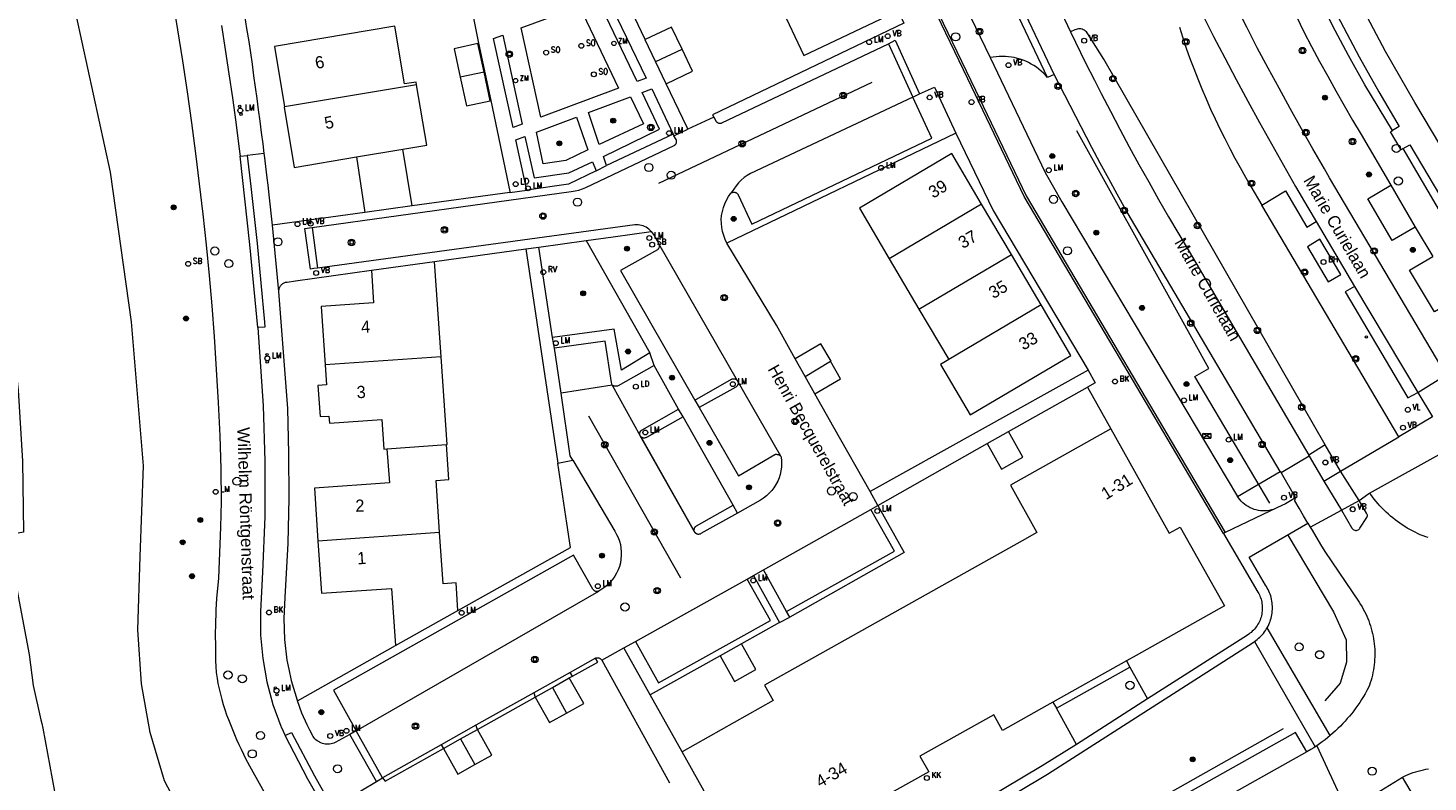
# Model space of a CAD drawing. Header units: metres. Extents: x 138165 to 154469, y 480134 to 494189.
# Tile 247 of 256: x 147831 to 147974, y 485498 to 485575. Entities that reach past the tile are written whole.
import ezdxf

# ---------------------------------------------------------------- set-up
doc = ezdxf.new("R2010")
doc.units = ezdxf.units.M
doc.header["$LTSCALE"] = 0.001
doc.header["$MEASUREMENT"] = 0
for name, color, linetype, lineweight in [('Level 5', 7, 'Continuous', 0), ('TOP-L-terrein schutting raster hek leuning', 7, 'Continuous', 0), ('TOP-L-topo objecten punt', 7, 'Continuous', 0), ('TOP-L-topo objecten vlak', 7, 'Continuous', 0), ('TOP-L-verharding molgoot', 7, 'Continuous', 0), ('TOP-T-topo huisnummering naamgeving', 7, 'Continuous', 0)]:
    doc.layers.add(name, color=color, linetype=linetype, lineweight=lineweight)
doc.styles.add('Style-Arial', font='arial.ttf')
doc.styles.add('Style-INTL_ISO', font='INTL_ISO.shx')
doc.styles.add('Style-STANDARD', font='STANDARD.shx')

# ---------------------------------------------------------------- blocks, each defined once
blk = doc.blocks.new('24')
at = {"layer": 'TOP-L-topo objecten punt', "color": 7, "linetype": 'Continuous', "lineweight": 0}
for radius in [0.025, 0.0182, 0.0115, 0.005]:
    blk.add_circle((0, 0), radius, dxfattribs=at)
blk = doc.blocks.new('32')
at = {"layer": 'TOP-L-topo objecten punt', "color": 7, "linetype": 'Continuous', "lineweight": 0}
for p, q in [((0, 0), (-0.0415, 0.025)), ((-0.0415, -0.025), (-0.0415, 0.025)), ((-0.0415, 0.025), (0.0415, 0.025)), ((0, 0), (-0.0415, -0.025)), ((0.0415, 0.025), (0, 0)), ((0.0415, -0.025), (0, 0)), ((0.0415, 0.025), (0.0415, -0.025)), ((-0.0415, -0.025), (0.0415, -0.025))]:
    blk.add_line(p, q, dxfattribs=at)
blk = doc.blocks.new('117')
at = {"layer": 'TOP-L-topo objecten punt', "color": 7, "linetype": 'Continuous', "lineweight": 0}
blk.add_circle((0, 0), 0.025, dxfattribs=at)
at = {"layer": 'TOP-L-topo objecten punt', "color": 7, "linetype": 'Continuous', "lineweight": 0, "style": 'Style-STANDARD'}
blk.add_text('BH', height=0.06, dxfattribs=at).set_placement((0.0483, 0))
blk = doc.blocks.new('129')
at = {"layer": 'TOP-L-topo objecten punt', "color": 7, "linetype": 'Continuous', "lineweight": 0}
blk.add_circle((0, 0), 0.025, dxfattribs=at)
at = {"layer": 'TOP-L-topo objecten punt', "color": 7, "linetype": 'Continuous', "lineweight": 0, "style": 'Style-STANDARD'}
blk.add_text('SO', height=0.06, dxfattribs=at).set_placement((0.0483, 0))
blk = doc.blocks.new('304')
at = {"layer": 'TOP-L-topo objecten punt', "color": 7, "linetype": 'Continuous', "lineweight": 0}
blk.add_circle((0, 0), 0.0225, dxfattribs=at)
at = {"layer": 'TOP-L-topo objecten punt', "color": 7, "linetype": 'Continuous', "lineweight": 0, "style": 'Style-STANDARD'}
blk.add_text('ZM', height=0.054, dxfattribs=at).set_placement((0.043, 0))
blk = doc.blocks.new('39')
at = {"layer": 'TOP-L-topo objecten punt', "color": 7, "linetype": 'Continuous', "lineweight": 0}
for p, q in [((0.0175, 0.0175), (-0.0175, 0.0175)), ((-0.0175, 0.0175), (-0.0175, -0.0175)), ((0.0175, 0.0175), (0.0175, -0.0175)), ((0.0175, -0.0175), (-0.0175, -0.0175))]:
    blk.add_line(p, q, dxfattribs=at)
blk.add_circle((0, 0), 0.0332, dxfattribs=at)
blk = doc.blocks.new('*U13')
at = {"layer": 'Level 5', "color": 7, "linetype": 'Continuous', "lineweight": 0}
blk.add_circle((0, 0), 0.0415, dxfattribs=at)
blk = doc.blocks.new('150')
at = {"layer": 'Level 5', "color": 7, "linetype": 'Continuous', "lineweight": 0}
blk.add_blockref('*U13', (0, 0), dxfattribs=at)
blk = doc.blocks.new('121')
at = {"layer": 'TOP-L-topo objecten punt', "color": 7, "linetype": 'Continuous', "lineweight": 0}
blk.add_circle((0, 0), 0.025, dxfattribs=at)
at = {"layer": 'TOP-L-topo objecten punt', "color": 7, "linetype": 'Continuous', "lineweight": 0, "style": 'Style-STANDARD'}
blk.add_text('LD', height=0.06, dxfattribs=at).set_placement((0.0483, 0))
blk = doc.blocks.new('72')
at = {"layer": 'TOP-L-topo objecten punt', "color": 7, "linetype": 'Continuous', "lineweight": 0}
blk.add_circle((0, 0), 0.025, dxfattribs=at)
at = {"layer": 'TOP-L-topo objecten punt', "color": 7, "linetype": 'Continuous', "lineweight": 0, "style": 'Style-STANDARD'}
blk.add_text('BK', height=0.06, dxfattribs=at).set_placement((0.0483, 0))
blk = doc.blocks.new('15')
at = {"layer": 'TOP-L-topo objecten punt', "color": 7, "linetype": 'Continuous', "lineweight": 0}
blk.add_circle((0, 0), 0.025, dxfattribs=at)
at = {"layer": 'TOP-L-topo objecten punt', "color": 7, "linetype": 'Continuous', "lineweight": 0, "style": 'Style-STANDARD'}
blk.add_text('VL', height=0.06, dxfattribs=at).set_placement((0.0483, 0))
blk = doc.blocks.new('16')
at = {"layer": 'TOP-L-topo objecten punt', "color": 7, "linetype": 'Continuous', "lineweight": 0}
blk.add_circle((0, 0), 0.025, dxfattribs=at)
at = {"layer": 'TOP-L-topo objecten punt', "color": 7, "linetype": 'Continuous', "lineweight": 0, "style": 'Style-STANDARD'}
blk.add_text('LM', height=0.06, dxfattribs=at).set_placement((0.0483, 0))
blk = doc.blocks.new('10')
at = {"layer": 'TOP-L-topo objecten punt', "linetype": 'Continuous', "lineweight": 0}
blk.add_circle((0, 0), 0.0125, dxfattribs=at)
blk = doc.blocks.new('126')
at = {"layer": 'TOP-L-topo objecten punt', "color": 7, "linetype": 'Continuous', "lineweight": 0}
blk.add_circle((0, 0), 0.025, dxfattribs=at)
at = {"layer": 'TOP-L-topo objecten punt', "color": 7, "linetype": 'Continuous', "lineweight": 0, "style": 'Style-STANDARD'}
blk.add_text('RV', height=0.06, dxfattribs=at).set_placement((0.0483, 0))
blk = doc.blocks.new('119')
at = {"layer": 'TOP-L-topo objecten punt', "color": 7, "linetype": 'Continuous', "lineweight": 0}
blk.add_circle((0, 0), 0.025, dxfattribs=at)
at = {"layer": 'TOP-L-topo objecten punt', "color": 7, "linetype": 'Continuous', "lineweight": 0, "style": 'Style-STANDARD'}
blk.add_text('KK', height=0.06, dxfattribs=at).set_placement((0.0483, 0))
blk = doc.blocks.new('14')
at = {"layer": 'TOP-L-topo objecten punt', "color": 7, "linetype": 'Continuous', "lineweight": 0}
blk.add_circle((0, 0), 0.025, dxfattribs=at)
at = {"layer": 'TOP-L-topo objecten punt', "color": 7, "linetype": 'Continuous', "lineweight": 0, "style": 'Style-STANDARD'}
blk.add_text('VB', height=0.06, dxfattribs=at).set_placement((0.0483, 0))
blk = doc.blocks.new('175')
at = {"layer": 'TOP-L-topo objecten punt', "color": 7, "linetype": 'Continuous', "lineweight": 0}
blk.add_circle((0, 0), 0.025, dxfattribs=at)
at = {"layer": 'TOP-L-topo objecten punt', "color": 7, "linetype": 'Continuous', "lineweight": 0, "style": 'Style-STANDARD'}
blk.add_text('SB', height=0.06, dxfattribs=at).set_placement((0.0483, 0))

msp = doc.modelspace()

# ---------------------------------------------------------------- linework, layer by layer
at = {"layer": 'TOP-L-terrein schutting raster hek leuning', "flags": 128}
for points in [[(147958.02, 485526.15), (147950.32, 485539.13), (147951.77, 485539.95), (147948.62, 485545.61), (147938.22, 485564.3)], [(147959.85, 485522.87), (147964.53, 485515.04), (147965.85, 485512.18), (147965.88, 485509.89), (147965.21, 485507.73), (147963.66, 485505.93)], [(147959.37, 485503.05), (147927.92, 485485.3)]]:
    msp.add_lwpolyline(points, dxfattribs=at)
at = {"layer": 'TOP-L-topo objecten vlak', "flags": 128}
for points in [[(147953.26, 485523.06), (147942.16, 485541.82), (147932.84, 485557.56), (147927.06, 485569.62), (147923.48, 485577.06), (147917.12, 485590.41), (147915.81, 485593.17), (147910.34, 485604.65), (147902.32, 485621.43), (147894.04, 485638.72), (147884.82, 485658.06), (147873.89, 485680.74), (147864.42, 485700.53), (147863.11, 485703.32), (147850.59, 485729.56)], [(147850.79, 485729.62), (147878.03, 485672.61), (147923.11, 485578.32), (147927.86, 485568.46), (147933.04, 485557.64), (147953.42, 485523.17)], [(147864.64, 485724.72), (147865.95, 485722.62), (147866.54, 485721.79), (147866.95, 485721.24), (147867.35, 485720.67), (147867.74, 485720.1), (147868.11, 485719.51), (147868.47, 485718.92), (147868.82, 485718.32), (147869.15, 485717.71), (147869.47, 485717.1), (147869.66, 485716.7), (147932.57, 485585.05), (147937.6, 485574.42)], [(147874.49, 485671.6), (147906.84, 485603.94), (147907.5, 485602.56), (147912.4, 485592.27), (147914.85, 485587.12), (147917.3, 485581.97), (147920.51, 485575.31), (147900.91, 485565.93), (147901.04, 485565.71)], [(148038.11, 485567.34), (148038.64, 485566.25), (147992.01, 485543.84), (147990.63, 485543.2), (147989.23, 485542.63), (147987.79, 485542.15), (147972.86, 485567.2), (147969.88, 485572.42), (147967.07, 485577.74), (147964.43, 485583.14), (148018.07, 485608.75), (148021.33, 485602.01)], [(147858.82, 485464.11), (147859.17, 485464.78), (147859.77, 485466.22), (147859.97, 485468.3), (147859.69, 485469.95), (147858.39, 485473.02), (147857.61, 485474.25), (147854.66, 485479.85), (147848.49, 485490.4), (147846.44, 485494.48), (147844.74, 485497.72), (147843.27, 485502.66), (147842.39, 485507.67), (147842.02, 485513.19), (147842.24, 485520.71), (147842.61, 485529.99), (147841.35, 485544.72), (147839.22, 485560.05), (147833.4, 485586.72)], [(147875.25, 485581.68), (147876.93, 485573.27), (147878.2, 485567.4), (147880.12, 485558.09), (147880.14, 485557.98)], [(147906.1, 485576.63), (147906.22, 485576.37), (147907.83, 485577.14), (147910.27, 485572.01), (147919.4, 485576.36), (147916.83, 485581.75)], [(147935.24, 485569.76), (147929.42, 485582)], [(147935.9, 485570.08), (147930.09, 485582.32)], [(147957.96, 485581.73), (147960.37, 485576.71), (147960.73, 485575.99), (147961.51, 485574.45), (147962.3, 485572.92), (147963.11, 485571.41), (147963.94, 485569.89), (147964.78, 485568.39), (147965.63, 485566.89), (147966.49, 485565.4), (147967.38, 485563.92), (147970.41, 485558.72)], [(147949.29, 485579.88), (147949.73, 485578.97), (147950.88, 485576.63), (147951.1, 485576.2), (147952.25, 485573.97), (147953.41, 485571.76), (147954.58, 485569.54), (147955.77, 485567.34), (147956.97, 485565.14), (147958.18, 485562.96), (147959.42, 485560.77), (147960.66, 485558.6), (147961.92, 485556.44), (147962.77, 485555.01)], [(147894, 485573.64), (147891.46, 485578.96)], [(147962.94, 485578.21), (147963.69, 485578.57), (147965.24, 485575.5), (147967.18, 485571.87), (147969.18, 485568.29), (147971.26, 485564.75), (147970.58, 485564.34)], [(147845.57, 485577.82), (147846.09, 485574.65), (147846.59, 485571.47), (147847.07, 485568.29), (147847.51, 485565.11), (147847.92, 485561.99), (147848.31, 485558.87), (147848.67, 485555.75), (147849, 485552.62), (147849.31, 485549.49), (147849.58, 485546.36), (147849.82, 485543.22), (147850.05, 485539.84), (147850.26, 485536.46), (147850.42, 485533.07), (147850.52, 485529.69), (147850.54, 485526.3), (147850.49, 485523.69), (147850.27, 485518.48), (147850.08, 485516.39), (147850.05, 485515.82), (147850.02, 485515.25), (147849.99, 485514.68), (147849.97, 485514.11), (147849.96, 485513.54), (147849.95, 485512.97), (147849.95, 485512.4), (147849.96, 485511.83), (147849.96, 485511.22), (147849.97, 485510.62), (147849.98, 485510.02), (147850, 485509.42), (147850.05, 485508.82), (147850.13, 485508.22), (147850.22, 485507.68), (147850.34, 485507.14), (147850.47, 485506.6), (147850.61, 485506.07), (147850.77, 485505.54), (147850.93, 485505.02), (147851.11, 485504.5), (147851.3, 485503.99), (147851.5, 485503.48), (147851.71, 485502.97), (147851.92, 485502.47), (147852.14, 485501.97), (147852.37, 485501.46), (147852.6, 485500.96), (147852.84, 485500.46), (147853.09, 485499.96), (147853.61, 485498.97), (147869.58, 485470.39)], [(147881.31, 485574.83), (147887.26, 485577.02), (147891.28, 485568.66), (147883.3, 485565.7), (147881.31, 485574.83)], [(147890.08, 485578.07), (147894.09, 485569.69), (147893.17, 485569.34), (147889.18, 485577.72), (147890.08, 485578.07)], [(147926.82, 485577.03), (147929.36, 485571.79)], [(147970.58, 485564.34), (147967.75, 485569), (147966.06, 485572.02), (147964.45, 485575.09), (147962.94, 485578.21)], [(147854.97, 485561.98), (147854.84, 485562.97), (147854.69, 485564.12), (147854.54, 485565.28), (147854.39, 485566.44), (147854.23, 485567.61), (147854.07, 485568.78), (147853.91, 485569.94), (147853.75, 485571.11), (147853.58, 485572.28), (147853.41, 485573.44), (147853.2, 485574.79), (147852.98, 485576.13)], [(147976.08, 485539.3), (147964.14, 485559.48), (147963.6, 485560.41), (147962.42, 485562.45), (147961.25, 485564.51), (147960.1, 485566.57), (147958.97, 485568.65), (147957.84, 485570.72), (147956.73, 485572.81), (147955.64, 485574.9), (147954.74, 485576.69)], [(147850.58, 485575.1), (147850.97, 485572.63), (147851.34, 485570.15), (147851.7, 485567.66), (147852.04, 485565.18), (147852.37, 485562.7), (147852.49, 485561.69)], [(147870.57, 485569.02), (147870.53, 485569.28), (147869.34, 485569.1), (147868.35, 485575.01), (147856.01, 485572.92), (147857.05, 485566.74)], [(147879.42, 485574.1), (147881.39, 485564.97), (147880.47, 485564.63), (147878.46, 485573.74), (147879.42, 485574.1)], [(147897.78, 485572.67), (147896.7, 485574.92), (147894, 485573.64)], [(147963.7, 485532.13), (147940.99, 485571.65), (147939.37, 485574.22), (147939.37, 485574.22), (147939.3, 485574.33), (147939.22, 485574.43), (147939.12, 485574.52), (147939.02, 485574.59), (147938.9, 485574.65), (147938.79, 485574.7), (147938.66, 485574.73), (147938.54, 485574.74), (147938.41, 485574.74), (147938.28, 485574.72), (147938.16, 485574.69), (147938.04, 485574.65), (147937.6, 485574.42)], [(147937.6, 485574.42), (147939.12, 485571.27), (147940.05, 485569.49), (147940.74, 485568.13), (147941.68, 485566.3), (147942.64, 485564.48), (147943.61, 485562.66), (147944.6, 485560.85), (147945.6, 485559.06), (147946.62, 485557.26), (147947.64, 485555.48), (147948.69, 485553.7), (147949.74, 485551.94), (147962, 485531.09)], [(147948.74, 485574.9), (147949.09, 485573.83), (147949.45, 485572.77), (147949.83, 485571.72), (147950.23, 485570.67), (147950.63, 485569.63), (147951.06, 485568.59), (147951.49, 485567.56), (147951.95, 485566.53), (147952.41, 485565.52), (147952.89, 485564.51), (147953.39, 485563.5), (147953.9, 485562.5), (147954.42, 485561.51), (147954.96, 485560.53), (147955.52, 485559.56), (147956.08, 485558.59), (147957.2, 485556.7)], [(147877.49, 485570.3), (147876.86, 485573.24), (147874.42, 485572.71), (147875.05, 485569.78)], [(147895.07, 485571.38), (147894, 485573.63), (147894, 485573.64)], [(147895.07, 485571.38), (147895.08, 485571.38), (147897.78, 485572.67)], [(147896.16, 485569.12), (147898.86, 485570.41), (147897.78, 485572.67)], [(147901.04, 485565.71), (147901.24, 485565.33), (147901.26, 485565.29), (147901.29, 485565.26), (147901.31, 485565.23), (147901.34, 485565.2), (147901.37, 485565.17), (147901.41, 485565.14), (147901.45, 485565.12), (147901.48, 485565.1), (147901.52, 485565.09), (147901.56, 485565.08), (147901.6, 485565.07), (147901.65, 485565.07), (147901.69, 485565.07), (147901.73, 485565.07), (147901.77, 485565.08), (147901.81, 485565.09), (147901.85, 485565.1), (147918.94, 485573.21)], [(147918.94, 485573.21), (147919.62, 485573.57), (147922.11, 485568.1)], [(147918.94, 485573.21), (147921.44, 485567.76)], [(147896.16, 485569.12), (147896.15, 485569.12), (147895.07, 485571.38)], [(147935.24, 485569.76), (147935.03, 485569.99), (147934.82, 485570.21), (147934.59, 485570.42), (147934.35, 485570.62), (147934.1, 485570.81), (147933.84, 485570.98), (147933.57, 485571.14), (147933.3, 485571.28), (147933.02, 485571.42), (147932.73, 485571.53), (147932.44, 485571.63), (147932.14, 485571.72), (147931.83, 485571.79), (147931.53, 485571.85), (147931.22, 485571.89), (147930.91, 485571.91), (147930.6, 485571.92), (147930.29, 485571.91), (147929.98, 485571.88), (147929.67, 485571.84), (147929.36, 485571.79)], [(147929.36, 485571.79), (147934.99, 485560.03), (147936.7, 485557.01), (147954.71, 485526.86)], [(147877.49, 485570.3), (147875.05, 485569.78)], [(147875.05, 485569.78), (147875.68, 485566.84), (147878.13, 485567.37), (147877.49, 485570.3)], [(147935.9, 485570.08), (147935.24, 485569.76)], [(147959.08, 485529.41), (147943.84, 485555.2), (147943.26, 485556.22), (147942.37, 485557.8), (147941.5, 485559.39), (147940.64, 485560.98), (147939.79, 485562.59), (147935.9, 485570.08)], [(147870.57, 485569.02), (147857.05, 485566.74)], [(147869.16, 485562.42), (147871.62, 485562.84), (147870.57, 485569.02)], [(147890.04, 485560.73), (147889.72, 485561.66), (147895.48, 485564.47), (147893.71, 485568.23), (147894.7, 485568.59), (147896.87, 485563.97)], [(147898.38, 485564.48), (147898.31, 485564.64), (147896.16, 485569.12)], [(147922.11, 485568.1), (147923.64, 485568.77), (147925.84, 485564.06)], [(147892.5, 485567.77), (147893.83, 485565.02), (147889.29, 485562.89), (147888.19, 485566.19), (147892.5, 485567.77)], [(147902.79, 485557.91), (147902.82, 485557.94), (147902.86, 485557.96), (147902.9, 485557.98), (147902.94, 485557.99), (147902.98, 485558), (147903.03, 485558.01), (147903.07, 485558.02), (147903.11, 485558.02), (147903.16, 485558.01), (147903.2, 485558.01), (147903.24, 485557.99), (147903.29, 485557.98), (147903.33, 485557.96), (147903.36, 485557.94), (147903.4, 485557.91), (147903.43, 485557.89), (147903.47, 485557.86), (147903.49, 485557.82), (147903.52, 485557.79), (147903.54, 485557.75), (147904.92, 485554.74), (147923.38, 485563.54), (147921.44, 485567.76)], [(147921.44, 485567.76), (147904.81, 485559.93), (147904.46, 485559.73), (147904.14, 485559.5), (147903.84, 485559.24), (147903.57, 485558.96), (147903.32, 485558.65), (147903.09, 485558.32), (147902.79, 485557.91)], [(147921.44, 485567.76), (147922.11, 485568.1)], [(147857.05, 485566.74), (147857.01, 485566.73), (147858.05, 485560.55), (147864.41, 485561.62)], [(147888.14, 485562.34), (147885.88, 485561.26), (147883.55, 485560.92), (147882.86, 485564.16), (147886.96, 485565.71), (147888.14, 485562.34)], [(147901.04, 485565.71), (147898.38, 485564.48)], [(147896.95, 485563.79), (147898.38, 485564.48)], [(147925.84, 485564.06), (147902.38, 485552.8)], [(147925.84, 485564.06), (147929.67, 485556.13), (147939.39, 485539.79)], [(147971.67, 485562.47), (147971.48, 485562.35), (147970.37, 485564.18), (147970.58, 485564.34)], [(147859.87, 485554.4), (147886.43, 485558.08), (147886.82, 485558.14), (147887.2, 485558.23), (147887.57, 485558.35), (147887.93, 485558.5), (147896.98, 485562.81), (147897.01, 485562.82), (147897.04, 485562.84), (147897.07, 485562.87), (147897.1, 485562.89), (147897.12, 485562.92), (147897.14, 485562.95), (147897.17, 485562.98), (147897.18, 485563.01), (147897.2, 485563.05), (147897.21, 485563.08), (147897.22, 485563.12), (147897.22, 485563.16), (147897.22, 485563.2), (147897.22, 485563.23), (147897.22, 485563.27), (147897.21, 485563.31), (147897.2, 485563.34), (147897.18, 485563.38), (147897.17, 485563.41), (147897.17, 485563.41), (147896.95, 485563.79)], [(147881.87, 485558.22), (147881.84, 485558.34), (147880.74, 485563.39), (147881.67, 485563.73), (147882.62, 485559.47), (147886.17, 485559.98), (147888.6, 485561.13), (147888.97, 485560.2), (147888.98, 485560.2)], [(147896.87, 485563.97), (147890.04, 485560.73)], [(147896.87, 485563.97), (147896.95, 485563.79)], [(147971.67, 485562.47), (147972.37, 485562.86), (147980.95, 485548.43), (147980.18, 485547.99)], [(147852.49, 485561.69), (147853.22, 485561.76)], [(147854.31, 485544.14), (147853.48, 485552.67), (147852.49, 485561.69)], [(147854.97, 485561.98), (147853.22, 485561.76)], [(147853.22, 485561.76), (147853.58, 485558.58), (147854.23, 485552.74), (147854.98, 485544.69), (147855.03, 485544.2), (147854.31, 485544.14)], [(147855.82, 485554.64), (147855.47, 485557.73), (147855.36, 485558.74), (147855.28, 485559.49), (147854.99, 485561.81), (147854.97, 485561.98)], [(147864.41, 485561.62), (147869.16, 485562.42)], [(147864.41, 485561.62), (147865.27, 485555.94)], [(147870.13, 485556.6), (147869.16, 485562.42)], [(147928.48, 485556.8), (147925.42, 485561.96), (147915.95, 485556.37), (147919.01, 485551.2)], [(147980.18, 485547.99), (147971.67, 485562.47)], [(147888.98, 485560.2), (147886.14, 485558.82), (147881.87, 485558.22)], [(147888.98, 485560.2), (147890.04, 485560.73)], [(147972.92, 485554.42), (147970.56, 485553.06), (147968.04, 485557.33), (147970.41, 485558.72)], [(147970.41, 485558.72), (147972.92, 485554.42)], [(147880.14, 485557.98), (147870.13, 485556.6)], [(147880.14, 485557.98), (147881.87, 485558.22)], [(147902.38, 485552.8), (147902.2, 485553.17), (147902.05, 485553.56), (147901.93, 485553.97), (147901.85, 485554.38), (147901.81, 485554.79), (147901.8, 485555.21), (147901.84, 485555.62), (147901.91, 485556.04), (147902.02, 485556.44), (147902.16, 485556.83), (147902.33, 485557.21), (147902.54, 485557.57), (147902.79, 485557.91)], [(147957.2, 485556.7), (147959.63, 485558.16), (147961.81, 485554.44), (147962.77, 485555.01)], [(147865.27, 485555.94), (147855.82, 485554.64)], [(147870.13, 485556.6), (147865.27, 485555.94)], [(147928.48, 485556.8), (147919.01, 485551.2)], [(147931.53, 485551.63), (147928.48, 485556.8)], [(147971.22, 485532.94), (147957.2, 485556.7)], [(147856.46, 485547.83), (147855.82, 485554.64)], [(147860.44, 485550.24), (147860.04, 485550.18), (147859.7, 485550.14), (147859.13, 485554.29), (147859.61, 485554.36), (147859.87, 485554.4)], [(147859.87, 485554.4), (147860.44, 485550.24)], [(147894.61, 485553.99), (147894.49, 485554.12), (147894.37, 485554.23), (147894.23, 485554.33), (147894.09, 485554.42), (147893.94, 485554.5), (147893.78, 485554.56), (147893.62, 485554.61), (147893.45, 485554.65), (147893.28, 485554.67), (147893.11, 485554.67), (147892.95, 485554.67), (147860.44, 485550.24)], [(147887.97, 485553.06), (147890.73, 485553.45), (147894.61, 485553.99)], [(147894.61, 485553.99), (147894.92, 485553.58), (147895.41, 485552.73)], [(147962.77, 485555.01), (147966.7, 485548.34)], [(147972.92, 485554.42), (147974.7, 485551.44)], [(147883.11, 485552.38), (147887.97, 485553.06)], [(147887.97, 485553.06), (147894.49, 485541.56)], [(147895.41, 485552.73), (147895.43, 485552.68), (147895.44, 485552.64), (147895.45, 485552.6), (147895.45, 485552.55), (147895.45, 485552.51), (147895.45, 485552.46), (147895.44, 485552.41), (147895.43, 485552.37), (147895.41, 485552.33), (147895.39, 485552.28), (147895.37, 485552.24), (147895.35, 485552.21), (147895.32, 485552.17), (147895.29, 485552.14), (147895.25, 485552.11), (147891.47, 485549.98), (147899.09, 485536.72)], [(147903.47, 485538.68), (147895.41, 485552.73)], [(147909.38, 485540.95), (147907.46, 485544.38), (147902.38, 485552.8)], [(147963.98, 485548.84), (147965.29, 485549.59), (147963.13, 485553.2), (147961.86, 485552.43), (147963.98, 485548.84)], [(147872.41, 485550.9), (147881.79, 485552.21), (147881.79, 485552.2)], [(147881.79, 485552.2), (147883.11, 485552.38)], [(147881.79, 485552.2), (147885.05, 485530.27)], [(147884.49, 485543.13), (147883.11, 485552.38)], [(147919.01, 485551.2), (147922.06, 485546.04)], [(147922.06, 485546.04), (147931.53, 485551.63)], [(147934.58, 485546.47), (147931.53, 485551.63)], [(147977.25, 485547.14), (147974.89, 485545.76), (147972.34, 485550.03), (147974.7, 485551.44)], [(147856.46, 485547.83), (147856.46, 485547.91), (147856.47, 485547.99), (147856.48, 485548.07), (147856.5, 485548.15), (147856.52, 485548.22), (147856.56, 485548.3), (147856.59, 485548.37), (147856.64, 485548.43), (147856.69, 485548.49), (147856.74, 485548.55), (147856.81, 485548.6), (147856.87, 485548.65), (147856.94, 485548.69), (147857.01, 485548.73), (147857.09, 485548.76), (147857.16, 485548.78), (147857.24, 485548.79), (147857.32, 485548.8), (147858.17, 485548.92), (147865.95, 485550.01)], [(147865.95, 485550.01), (147866.18, 485546.69), (147860.8, 485546.32), (147861.22, 485540.33)], [(147865.95, 485550.01), (147872.41, 485550.9)], [(147873.09, 485541.16), (147872.41, 485550.9)], [(147966.7, 485548.34), (147965.75, 485547.79), (147972.16, 485536.94), (147973.17, 485537.5)], [(147966.7, 485548.34), (147973.17, 485537.5)], [(147858.37, 485505.92), (147858.36, 485505.94), (147857.77, 485507.96), (147857.76, 485507.98), (147857.76, 485507.99), (147857.52, 485509.16), (147857.33, 485510.08), (147857.08, 485512.21), (147857.01, 485514.36), (147857.11, 485516.51), (147857.42, 485522.08), (147857.52, 485526.67), (147857.5, 485531.26), (147857.37, 485535.85), (147856.46, 485547.83)], [(147922.06, 485546.04), (147925.11, 485540.87)], [(147925.11, 485540.87), (147924.25, 485540.36), (147927.3, 485535.2), (147937.63, 485541.3), (147934.58, 485546.47)], [(147934.58, 485546.47), (147925.11, 485540.87)], [(147828.95, 485545), (147829.75, 485537.75), (147830.2, 485530.48), (147830.3, 485523.18), (147828.62, 485522.87), (147829.87, 485516.09), (147830.87, 485510.67), (147831.3, 485507.49), (147832.06, 485503.98), (147832.18, 485503.6), (147832.27, 485503.11), (147833.46, 485496.62), (147834.72, 485489.83), (147835.89, 485490.05), (147836.12, 485489.63), (147836.23, 485489.42), (147836.35, 485489.21), (147842.69, 485477.64), (147845.43, 485472.64), (147847.08, 485469.62), (147848.45, 485467.12), (147851.63, 485461.33)], [(147854.31, 485544.14), (147854.87, 485536.14), (147855.04, 485530.46), (147855.02, 485524.78), (147854.8, 485519.11), (147854.58, 485515.06), (147854.59, 485512.65), (147854.81, 485510.24), (147855.23, 485507.86), (147855.86, 485505.53), (147856.67, 485503.31), (147856.69, 485503.26), (147857.1, 485502.37)], [(147894.49, 485541.56), (147891.56, 485539.79), (147890.81, 485544), (147884.49, 485543.13)], [(147884.7, 485542.05), (147884.49, 485543.13)], [(147890.63, 485538.26), (147890.55, 485538.52), (147889.91, 485542.77), (147884.7, 485542.05)], [(147913.01, 485540.69), (147913.05, 485540.72), (147912, 485542.49), (147909.38, 485540.95)], [(147873.09, 485541.16), (147861.22, 485540.33)], [(147873.63, 485532.16), (147873.72, 485532.17), (147873.09, 485541.16)], [(147885.38, 485537.42), (147884.7, 485542.05)], [(147894.91, 485540.25), (147894.49, 485541.56)], [(147861.22, 485540.33), (147861.36, 485538.29), (147860.47, 485538.22), (147860.69, 485535.03), (147861.59, 485535.09), (147861.64, 485534.35), (147867.02, 485534.72), (147867.23, 485531.71), (147867.54, 485531.73)], [(147894.91, 485540.25), (147891.23, 485538.18), (147891.18, 485538.16), (147891.13, 485538.15), (147891.08, 485538.14), (147891.02, 485538.14), (147890.97, 485538.14), (147890.92, 485538.14), (147890.87, 485538.15), (147890.82, 485538.16), (147890.77, 485538.18), (147890.72, 485538.21), (147890.67, 485538.23), (147890.63, 485538.26)], [(147897.43, 485535.79), (147894.91, 485540.25)], [(147910.39, 485539.15), (147909.38, 485540.95)], [(147910.39, 485539.15), (147913.01, 485540.69)], [(147911.4, 485537.35), (147914.02, 485538.89), (147913.01, 485540.69)], [(147939.39, 485539.79), (147917.06, 485527.36)], [(147939.39, 485539.79), (147940.12, 485538.49), (147939.33, 485538.05)], [(147890.63, 485538.26), (147885.38, 485537.42)], [(147890.63, 485538.26), (147893.49, 485533.07)], [(147899.09, 485536.72), (147902.85, 485538.85), (147902.88, 485538.87), (147902.92, 485538.89), (147902.96, 485538.9), (147903, 485538.91), (147903.04, 485538.91), (147903.08, 485538.91), (147903.12, 485538.91), (147903.16, 485538.91), (147903.2, 485538.9), (147903.23, 485538.89), (147903.27, 485538.87), (147903.31, 485538.85), (147903.34, 485538.83), (147903.37, 485538.81), (147903.4, 485538.78), (147903.43, 485538.75), (147903.45, 485538.72), (147903.47, 485538.68)], [(147903.47, 485538.68), (147903.49, 485538.65), (147903.51, 485538.61), (147903.52, 485538.57), (147903.52, 485538.53), (147903.53, 485538.49), (147903.53, 485538.45), (147903.53, 485538.41), (147903.52, 485538.37), (147903.51, 485538.33), (147903.5, 485538.29), (147903.48, 485538.26), (147903.46, 485538.22), (147903.44, 485538.19), (147903.42, 485538.16), (147903.39, 485538.13), (147903.36, 485538.1), (147903.33, 485538.08), (147903.29, 485538.06), (147899.55, 485535.95)], [(147907.9, 485530.98), (147903.47, 485538.68)], [(147911.4, 485537.35), (147910.39, 485539.15)], [(147973.17, 485537.5), (147976.08, 485539.3)], [(147886.6, 485530.57), (147886.33, 485531.02), (147885.38, 485537.42)], [(147899.09, 485536.72), (147899.55, 485535.95)], [(147917.06, 485527.36), (147913.33, 485533.91), (147911.4, 485537.35)], [(147931.22, 485533.49), (147939.33, 485538.05)], [(147939.33, 485538.05), (147941.72, 485533.76)], [(147973.17, 485537.5), (147974.69, 485535), (147971.22, 485532.94)], [(147893.49, 485533.07), (147893.48, 485533.11), (147893.46, 485533.15), (147893.45, 485533.18), (147893.45, 485533.22), (147893.45, 485533.26), (147893.45, 485533.3), (147893.45, 485533.34), (147893.46, 485533.38), (147893.47, 485533.41), (147893.48, 485533.45), (147893.5, 485533.49), (147893.52, 485533.52), (147893.55, 485533.55), (147893.57, 485533.58), (147893.6, 485533.61), (147893.63, 485533.63), (147893.66, 485533.65), (147893.7, 485533.67), (147897.43, 485535.79)], [(147897.89, 485535.01), (147897.43, 485535.79)], [(147899.55, 485535.95), (147903.55, 485528.97), (147907.29, 485531.16), (147907.35, 485531.17), (147907.41, 485531.17), (147907.47, 485531.17), (147907.53, 485531.16), (147907.59, 485531.15), (147907.65, 485531.14), (147907.71, 485531.11), (147907.76, 485531.09), (147907.81, 485531.06), (147907.86, 485531.02), (147907.9, 485530.98)], [(147897.89, 485535.01), (147894.13, 485532.9), (147894.1, 485532.88), (147894.06, 485532.86), (147894.02, 485532.85), (147893.99, 485532.84), (147893.95, 485532.83), (147893.91, 485532.83), (147893.87, 485532.83), (147893.83, 485532.83), (147893.79, 485532.84), (147893.76, 485532.85), (147893.72, 485532.86), (147893.68, 485532.88), (147893.65, 485532.9), (147893.62, 485532.92), (147893.59, 485532.95), (147893.56, 485532.97), (147893.54, 485533.01), (147893.51, 485533.04)], [(147903.02, 485525.95), (147897.89, 485535.01)], [(147893.49, 485533.07), (147893.51, 485533.04)], [(147899.06, 485523.24), (147893.49, 485533.07)], [(147893.51, 485533.04), (147899.06, 485523.24)], [(147941.72, 485533.76), (147931.43, 485528), (147934.15, 485523.16), (147932.64, 485522.31), (147906.24, 485507.52), (147907.12, 485505.95), (147897.79, 485500.71)], [(147929.04, 485532.27), (147930.51, 485529.65), (147932.69, 485530.87), (147931.22, 485533.49)], [(147929.04, 485532.27), (147931.22, 485533.49)], [(147941.72, 485533.76), (147946.75, 485524.79), (147947.71, 485523.08), (147948.84, 485523.71), (147953.36, 485515.64), (147944.31, 485510.56), (147943.33, 485510.01)], [(147965.27, 485529.43), (147971.22, 485532.94)], [(147968.24, 485527.2), (147976.3, 485531.65), (147977.99, 485532.35), (147979.75, 485532.88), (147981.54, 485533.25), (147983.36, 485533.45), (147990.03, 485533.61), (147992.57, 485529.66)], [(147867.54, 485531.73), (147867.79, 485528.24), (147860.1, 485527.71), (147860.47, 485522.32)], [(147867.54, 485531.73), (147873.63, 485532.16)], [(147872.94, 485523.19), (147872.57, 485528.48), (147873.88, 485528.57), (147873.63, 485532.16)], [(147917.85, 485525.94), (147929.04, 485532.27)], [(147962.06, 485530.98), (147959.17, 485529.26)], [(147963.7, 485532.13), (147962, 485531.09)], [(147962, 485531.09), (147962.06, 485530.98)], [(147962.06, 485530.98), (147963.56, 485528.42)], [(147965.27, 485529.43), (147963.7, 485532.13)], [(147874.82, 485515.17), (147886.34, 485521.63), (147885.96, 485524.1), (147885.05, 485530.27)], [(147885.05, 485530.27), (147886.6, 485530.57)], [(147886.6, 485530.57), (147890.89, 485523.3), (147891.07, 485522.97), (147891.23, 485522.63), (147891.36, 485522.28), (147891.46, 485521.92), (147891.52, 485521.55), (147891.55, 485521.17), (147891.55, 485520.8), (147891.52, 485520.42), (147891.46, 485520.05), (147891.36, 485519.69), (147891.23, 485519.34), (147891.07, 485519), (147890.89, 485518.67), (147890.67, 485518.36), (147890.43, 485518.08), (147890.16, 485517.81), (147889.87, 485517.57), (147889.57, 485517.35), (147889.24, 485517.16)], [(147907.9, 485530.98), (147907.96, 485530.6), (147907.98, 485530.23), (147907.96, 485529.85), (147907.92, 485529.47), (147907.83, 485529.11), (147907.72, 485528.75), (147907.58, 485528.4), (147907.4, 485528.06), (147907.2, 485527.74), (147906.97, 485527.45), (147906.72, 485527.17), (147906.44, 485526.91), (147906.14, 485526.68), (147905.82, 485526.48), (147903.45, 485525.15)], [(147954.71, 485526.86), (147959.08, 485529.41)], [(147959.08, 485529.41), (147959.17, 485529.26)], [(147959.17, 485529.26), (147960.66, 485526.72)], [(147963.56, 485528.42), (147965.27, 485529.43)], [(147963.56, 485528.42), (147965.35, 485525.45)], [(147967.18, 485526.43), (147965.27, 485529.43)], [(147917.85, 485525.94), (147917.06, 485527.36)], [(147958.8, 485525.71), (147958.6, 485525.61), (147958.39, 485525.53), (147958.17, 485525.47), (147957.95, 485525.42), (147957.73, 485525.39), (147957.51, 485525.37), (147957.28, 485525.37), (147957.06, 485525.39), (147956.84, 485525.42), (147956.62, 485525.47), (147956.4, 485525.53), (147956.19, 485525.61), (147955.99, 485525.7), (147955.79, 485525.81), (147955.6, 485525.93), (147955.42, 485526.06), (147955.25, 485526.21), (147955.09, 485526.37), (147954.94, 485526.53), (147954.81, 485526.71), (147954.71, 485526.86)], [(147960.66, 485526.72), (147959.62, 485526.11), (147958.8, 485525.71)], [(147961.91, 485524.12), (147961.46, 485524.88), (147961.01, 485525.64), (147960.56, 485526.4), (147960.66, 485526.72)], [(147967.18, 485526.43), (147968.15, 485527.15), (147968.24, 485527.2)], [(147974.23, 485522.64), (147973.99, 485522.7), (147973.71, 485522.81), (147973.43, 485522.93), (147973.16, 485523.05), (147972.89, 485523.18), (147972.62, 485523.32), (147972.36, 485523.47), (147972.1, 485523.61), (147971.84, 485523.77), (147971.59, 485523.93), (147971.34, 485524.1), (147971.09, 485524.28), (147970.85, 485524.46), (147970.61, 485524.65), (147970.38, 485524.84), (147970.16, 485525.04), (147969.93, 485525.24), (147969.72, 485525.45), (147969.51, 485525.66), (147969.3, 485525.88), (147969.1, 485526.1), (147968.9, 485526.33), (147968.71, 485526.57), (147968.52, 485526.8), (147968.35, 485527.05), (147968.24, 485527.2)], [(147899.06, 485523.24), (147899.05, 485523.28), (147899.03, 485523.31), (147899.02, 485523.35), (147899.02, 485523.39), (147899.02, 485523.43), (147899.02, 485523.47), (147899.03, 485523.51), (147899.04, 485523.55), (147899.05, 485523.59), (147899.06, 485523.63), (147899.08, 485523.66), (147899.11, 485523.7), (147899.13, 485523.73), (147899.16, 485523.76), (147899.19, 485523.78), (147899.22, 485523.81), (147899.26, 485523.83), (147903.02, 485525.95)], [(147903.45, 485525.15), (147903.02, 485525.95)], [(147906.12, 485519.33), (147917.14, 485525.51)], [(147908.48, 485515.07), (147919.56, 485521.24), (147917.14, 485525.51)], [(147917.85, 485525.94), (147920.55, 485521.12), (147908.81, 485514.49)], [(147917.14, 485525.51), (147917.85, 485525.94)], [(147958.8, 485525.71), (147953.42, 485523.17)], [(147962.15, 485523.71), (147965.35, 485525.45)], [(147965.35, 485525.45), (147966.39, 485523.66), (147966.41, 485523.62), (147966.42, 485523.6), (147966.48, 485523.53), (147966.55, 485523.47), (147966.62, 485523.42), (147966.71, 485523.4), (147966.8, 485523.38), (147966.89, 485523.38), (147966.97, 485523.4), (147967.05, 485523.43), (147967.13, 485523.48), (147967.2, 485523.54), (147967.25, 485523.61), (147967.95, 485524.71), (147967.96, 485524.71), (147967.99, 485524.78), (147968.01, 485524.85), (147968.01, 485524.93), (147967.99, 485525), (147967.96, 485525.07), (147967.92, 485525.15), (147967.18, 485526.43)], [(147965.35, 485525.45), (147967.18, 485526.43)], [(147903.45, 485525.15), (147899.71, 485523.04), (147899.67, 485523.02), (147899.64, 485523), (147899.6, 485522.99), (147899.56, 485522.98), (147899.52, 485522.98), (147899.48, 485522.97), (147899.44, 485522.97), (147899.4, 485522.98), (147899.36, 485522.99), (147899.32, 485523), (147899.28, 485523.02), (147899.25, 485523.03), (147899.21, 485523.06), (147899.18, 485523.08), (147899.15, 485523.11), (147899.12, 485523.14), (147899.1, 485523.17), (147899.08, 485523.2), (147899.06, 485523.24)], [(147957.74, 485513.41), (147957.83, 485513.57), (147957.9, 485513.73), (147957.98, 485513.89), (147958.04, 485514.05), (147958.09, 485514.22), (147958.14, 485514.39), (147958.18, 485514.56), (147958.22, 485514.74), (147958.24, 485514.91), (147958.26, 485515.09), (147958.27, 485515.26), (147958.28, 485515.44), (147958.27, 485515.62), (147958.26, 485515.79), (147958.24, 485515.97), (147958.22, 485516.14), (147958.19, 485516.32), (147958.14, 485516.49), (147958.1, 485516.66), (147958.04, 485516.83), (147957.98, 485516.99), (147957.91, 485517.16), (147957.83, 485517.32), (147957.75, 485517.47), (147957.66, 485517.62), (147957.57, 485517.77), (147955.88, 485520.62), (147961.91, 485524.12)], [(147961.91, 485524.12), (147962.15, 485523.71)], [(147860.47, 485522.32), (147872.94, 485523.19)], [(147874.82, 485515.17), (147874.62, 485517.99), (147873.31, 485517.9), (147872.94, 485523.19)], [(147953.26, 485523.06), (147956.8, 485517.06), (147956.87, 485516.92), (147956.94, 485516.78), (147957, 485516.64), (147957.06, 485516.49), (147957.11, 485516.34), (147957.15, 485516.19), (147957.18, 485516.04), (147957.21, 485515.88), (147957.23, 485515.73), (147957.24, 485515.57), (147957.24, 485515.41), (147957.24, 485515.26), (147957.23, 485515.1), (147957.21, 485514.95), (147957.18, 485514.79), (147957.15, 485514.64), (147957.11, 485514.49), (147957.06, 485514.34), (147957.01, 485514.19), (147956.94, 485514.05), (147956.88, 485513.91), (147956.8, 485513.77), (147956.72, 485513.64), (147956.63, 485513.51), (147956.53, 485513.38), (147956.43, 485513.26), (147956.33, 485513.15), (147956.21, 485513.04), (147956.1, 485512.93), (147955.98, 485512.84), (147955.85, 485512.74), (147955.72, 485512.66), (147945.49, 485506.12)], [(147953.42, 485523.17), (147953.26, 485523.06)], [(147962.15, 485523.71), (147962.34, 485523.39), (147963.21, 485521.93), (147963.65, 485521.21), (147967.18, 485516.01), (147967.32, 485515.78), (147967.46, 485515.55), (147967.59, 485515.32), (147967.72, 485515.08), (147967.84, 485514.84), (147967.95, 485514.59), (147968.05, 485514.35), (147968.15, 485514.1), (147968.24, 485513.84), (147968.33, 485513.59), (147968.4, 485513.33), (147968.47, 485513.07), (147968.54, 485512.81), (147968.59, 485512.55), (147968.64, 485512.28), (147968.68, 485512.02), (147968.71, 485511.75), (147968.74, 485511.48), (147968.76, 485511.22), (147968.77, 485510.95), (147968.77, 485510.68), (147968.76, 485510.41), (147968.75, 485510.14), (147968.73, 485509.87), (147968.7, 485509.61), (147968.67, 485509.34), (147968.63, 485509.08), (147968.58, 485508.81), (147968.52, 485508.55), (147968.46, 485508.29), (147968.39, 485508.03), (147968.31, 485507.77), (147968.22, 485507.52), (147968.13, 485507.27), (147967.96, 485506.96), (147967.79, 485506.65), (147967.61, 485506.35), (147967.42, 485506.06), (147967.23, 485505.76), (147967.03, 485505.47), (147966.83, 485505.19), (147966.62, 485504.91), (147966.4, 485504.63), (147966.18, 485504.36), (147965.95, 485504.1), (147965.72, 485503.84), (147965.48, 485503.58), (147965.24, 485503.33), (147964.99, 485503.08), (147964.73, 485502.84), (147964.48, 485502.61), (147964.28, 485502.44), (147964.21, 485502.38)], [(147860.47, 485522.32), (147860.85, 485516.93), (147868, 485517.43), (147868.41, 485511.58)], [(147889.24, 485517.16), (147889.2, 485517.15), (147889.17, 485517.14), (147889.13, 485517.13), (147889.09, 485517.12), (147889.05, 485517.12), (147889.01, 485517.12), (147888.97, 485517.12), (147888.93, 485517.13), (147888.89, 485517.14), (147888.86, 485517.16), (147888.82, 485517.18), (147888.79, 485517.2), (147888.76, 485517.22), (147888.73, 485517.25), (147888.7, 485517.28), (147888.67, 485517.31), (147888.65, 485517.34), (147888.63, 485517.37), (147886.67, 485520.84), (147862.06, 485507.01), (147864.4, 485502.84)], [(147893.01, 485512), (147895.38, 485507.76), (147906.83, 485514.13), (147904.44, 485518.38)], [(147893.01, 485512), (147904.44, 485518.38)], [(147904.44, 485518.38), (147905.1, 485518.76)], [(147905.1, 485518.76), (147906.12, 485519.33)], [(147905.1, 485518.76), (147907.77, 485513.93)], [(147908.48, 485515.07), (147906.12, 485519.33)], [(147864.4, 485502.84), (147889.24, 485517.16)], [(147868.41, 485511.58), (147874.82, 485515.17)], [(147907.77, 485513.93), (147903.88, 485511.74)], [(147907.77, 485513.93), (147908.81, 485514.49)], [(147908.81, 485514.49), (147908.48, 485515.07)], [(147956.44, 485511.99), (147956.58, 485512.1), (147956.72, 485512.2), (147956.86, 485512.32), (147956.99, 485512.44), (147957.11, 485512.56), (147957.23, 485512.69), (147957.35, 485512.83), (147957.46, 485512.97), (147957.56, 485513.11), (147957.65, 485513.26), (147957.74, 485513.41)], [(147964.21, 485502.38), (147957.74, 485513.41)], [(147858.37, 485505.92), (147868.41, 485511.58)], [(147889.55, 485510.08), (147891.83, 485511.35)], [(147891.83, 485511.35), (147893.01, 485512)], [(147894.53, 485506.53), (147891.83, 485511.35)], [(147903.88, 485511.74), (147901.7, 485510.52)], [(147901.7, 485510.52), (147903.16, 485507.9), (147905.34, 485509.12), (147903.88, 485511.74)], [(147929.43, 485482.53), (147924.2, 485492), (147929.1, 485494.77), (147935.24, 485498.41), (147956.29, 485511.9), (147956.44, 485511.99)], [(147956.44, 485511.99), (147962.66, 485501.21), (147962.66, 485501.21)], [(147888.92, 485510.29), (147886.3, 485508.82)], [(147886.54, 485508.44), (147889.16, 485509.89), (147888.92, 485510.29)], [(147888.92, 485510.29), (147888.97, 485510.31), (147889.01, 485510.32), (147889.05, 485510.33), (147889.1, 485510.33), (147889.14, 485510.33), (147889.19, 485510.33), (147889.23, 485510.32), (147889.27, 485510.31), (147889.32, 485510.29), (147889.36, 485510.27), (147889.39, 485510.25), (147889.43, 485510.22), (147889.46, 485510.19), (147889.49, 485510.16), (147889.52, 485510.12), (147889.55, 485510.08)], [(147889.55, 485510.08), (147896.5, 485497.52)], [(147901.7, 485510.52), (147894.53, 485506.53)], [(147943.33, 485510.01), (147935.79, 485505.78)], [(147943.33, 485510.01), (147943.68, 485509.37)], [(147886.3, 485508.82), (147882.61, 485506.73)], [(147884.49, 485507.29), (147886.23, 485508.27)], [(147885.95, 485504.67), (147887.7, 485505.65), (147886.23, 485508.27)], [(147886.23, 485508.27), (147886.54, 485508.44)], [(147886.54, 485508.44), (147886.3, 485508.82)], [(147936.14, 485505.16), (147943.68, 485509.37)], [(147943.68, 485509.37), (147945.49, 485506.12)], [(147882.61, 485506.73), (147876.64, 485503.41)], [(147882.61, 485506.73), (147882.74, 485506.31)], [(147882.74, 485506.31), (147884.49, 485507.29)], [(147884.49, 485507.29), (147885.95, 485504.67)], [(147863.74, 485502.48), (147862.25, 485501.66), (147862.11, 485501.59), (147861.97, 485501.54), (147861.82, 485501.51), (147861.67, 485501.48), (147861.55, 485501.47), (147861.52, 485501.47), (147861.37, 485501.47), (147861.22, 485501.48), (147861.07, 485501.51), (147860.92, 485501.55), (147860.78, 485501.6), (147860.64, 485501.67), (147860.51, 485501.74), (147860.38, 485501.83), (147860.27, 485501.93), (147860.16, 485502.04), (147860.06, 485502.15), (147859.97, 485502.28), (147859.64, 485502.92), (147859.37, 485503.46), (147858.83, 485504.67), (147858.37, 485505.92)], [(147876.81, 485502.98), (147882.74, 485506.31)], [(147882.74, 485506.31), (147884.21, 485503.69), (147885.95, 485504.67)], [(147897.79, 485500.71), (147894.53, 485506.53)], [(147935.79, 485505.78), (147935.16, 485505.43), (147930.62, 485502.89), (147929.73, 485504.48), (147922.16, 485500.24), (147923.06, 485498.65), (147917.73, 485495.66), (147917.51, 485495.53)], [(147935.79, 485505.78), (147936.14, 485505.16)], [(147945.49, 485506.12), (147938.2, 485501.46)], [(147938.2, 485501.46), (147936.14, 485505.16)], [(147857.1, 485502.37), (147857.75, 485502.68), (147860.1, 485498.25), (147862.33, 485494.28), (147861.71, 485493.91)], [(147861.71, 485493.91), (147859.44, 485497.89), (147857.1, 485502.37)], [(147864.4, 485502.84), (147863.74, 485502.48)], [(147866.46, 485497.66), (147863.74, 485502.48)], [(147867.1, 485498.04), (147864.4, 485502.84)], [(147876.64, 485503.41), (147873.1, 485501.4)], [(147875.07, 485502.01), (147876.81, 485502.98)], [(147876.54, 485499.39), (147878.28, 485500.37), (147876.81, 485502.98)], [(147876.81, 485502.98), (147876.64, 485503.41)], [(147961.79, 485500.68), (147960.66, 485502.69), (147928.45, 485484.61), (147929.57, 485482.6)], [(147964.21, 485502.38), (147963.94, 485502.15), (147963.67, 485501.93), (147963.39, 485501.72), (147963.11, 485501.52), (147962.82, 485501.32)], [(147873.1, 485501.4), (147867.1, 485498.04)], [(147867.1, 485498.04), (147867.36, 485497.7), (147873.32, 485501.03)], [(147873.1, 485501.4), (147873.32, 485501.03)], [(147873.32, 485501.03), (147875.07, 485502.01)], [(147873.32, 485501.03), (147874.79, 485498.41), (147876.54, 485499.39)], [(147875.07, 485502.01), (147876.54, 485499.39)], [(147938.2, 485501.46), (147934.7, 485499.27), (147928.68, 485495.68), (147920.11, 485490.85)], [(147962.66, 485501.21), (147962.53, 485501.12), (147962.23, 485500.93), (147961.79, 485500.68)], [(147962.82, 485501.32), (147962.66, 485501.21)], [(147962.82, 485501.32), (147965.6, 485495.35)], [(147904.71, 485488.36), (147897.79, 485500.71)], [(147961.79, 485500.68), (147929.57, 485482.6)], [(147866.46, 485497.66), (147867.1, 485498.04)], [(147968.93, 485496.47), (147971.62, 485498.1)], [(147971.62, 485498.1), (147971.94, 485498.27), (147972.19, 485498.38), (147972.44, 485498.47), (147972.7, 485498.57), (147972.96, 485498.65), (147973.22, 485498.73), (147973.48, 485498.8), (147973.75, 485498.86), (147974.01, 485498.91), (147974.28, 485498.96)], [(147985.89, 485491.66), (147979.9, 485488.97), (147979.82, 485488.93), (147979.62, 485488.86), (147979.41, 485488.81), (147979.2, 485488.77), (147978.99, 485488.75), (147978.77, 485488.74), (147978.56, 485488.75), (147978.35, 485488.77), (147978.14, 485488.81), (147977.93, 485488.87), (147977.73, 485488.94), (147977.53, 485489.03), (147977.34, 485489.13), (147977.16, 485489.24), (147976.99, 485489.37), (147976.83, 485489.51), (147976.68, 485489.66), (147976.54, 485489.82), (147976.41, 485489.99), (147976.3, 485490.18), (147971.62, 485498.1)], [(147876.52, 485472.57), (147865.5, 485492.27), (147864.32, 485494.39), (147864.24, 485494.52), (147864.18, 485494.65), (147864.13, 485494.79), (147864.09, 485494.93), (147864.07, 485495.08), (147864.06, 485495.22), (147864.06, 485495.37), (147864.08, 485495.52), (147864.1, 485495.66), (147864.14, 485495.81), (147864.2, 485495.94), (147864.26, 485496.07), (147864.32, 485496.17), (147864.34, 485496.2), (147864.43, 485496.32), (147864.52, 485496.43), (147864.63, 485496.53), (147864.75, 485496.62), (147864.87, 485496.7), (147866.46, 485497.66)]]:
    msp.add_lwpolyline(points, dxfattribs=at)
at = {"layer": 'TOP-L-verharding molgoot', "flags": 128}
for points in [[(147895.39, 485558.92), (147917.26, 485569.29)], [(147897.64, 485518.49), (147888.22, 485535.09)]]:
    msp.add_lwpolyline(points, dxfattribs=at)

# ---------------------------------------------------------------- block references
at = {"layer": 'TOP-L-topo objecten punt', "xscale": 10, "yscale": 10, "zscale": 10}
for name, p in [('14', (147918.86, 485573.99)), ('150', (147925.82, 485573.92)), ('39', (147928.26, 485574.46)), ('14', (147938.99, 485573.53)), ('129', (147883.86, 485572.31)), ('129', (147887.46, 485573)), ('304', (147890.8, 485573.25)), ('16', (147916.96, 485573.38)), ('39', (147949.41, 485573.41)), ('39', (147961.36, 485572.51)), ('39', (147880.08, 485572.14)), ('14', (147931.23, 485571.02)), ('304', (147880.72, 485569.44)), ('129', (147888.74, 485570.08)), ('39', (147941.94, 485569.64)), ('14', (147923.16, 485567.72)), ('39', (147936.31, 485568.87)), ('16', (147852.51, 485566.38)), ('10', (147852.45, 485566.81)), ('39', (147914.29, 485567.91)), ('14', (147927.45, 485567.24)), ('24', (147963.66, 485567.69)), ('10', (147852.59, 485566)), ('24', (147890.73, 485565.34)), ('39', (147894.58, 485564.65)), ('16', (147896.45, 485564.06)), ('39', (147961.7, 485564.13)), ('24', (147885.21, 485563.02)), ('39', (147903.94, 485562.98)), ('39', (147966.48, 485563.2)), ('150', (147970.97, 485562.49)), ('24', (147935.72, 485561.71)), ('150', (147894.38, 485560.54)), ('150', (147896.67, 485559.75)), ('16', (147918.19, 485560.5)), ('16', (147935.37, 485560.26)), ('24', (147968.17, 485559.83)), ('121', (147880.73, 485558.84)), ('16', (147882, 485558.41)), ('39', (147956.14, 485558.92)), ('150', (147971.18, 485559.16)), ('150', (147887.07, 485556.99)), ('150', (147935.84, 485557.28)), ('39', (147938.12, 485557.88)), ('24', (147845.68, 485556.46)), ('14', (147859.72, 485554.78)), ('39', (147883.53, 485555.57)), ('24', (147903.07, 485555.28)), ('39', (147943.08, 485556.15)), ('16', (147858.37, 485554.74)), ('39', (147873.43, 485554.15)), ('24', (147940.23, 485553.87)), ('39', (147950.6, 485554.59)), ('150', (147856.37, 485552.93)), ('39', (147863.91, 485552.86)), ('16', (147894.43, 485553.32)), ('175', (147894.72, 485552.64)), ('175', (147847.17, 485550.67)), ('150', (147849.9, 485551.99)), ('150', (147851.33, 485550.7)), ('24', (147892.14, 485552.23)), ('150', (147937.28, 485552.01)), ('117', (147963.52, 485550.86)), ('39', (147968.71, 485551.99)), ('24', (147972.67, 485552.1)), ('14', (147860.29, 485549.74)), ('126', (147883.56, 485549.82)), ('39', (147961.58, 485549.81)), ('24', (147887.65, 485547.65)), ('39', (147902.09, 485547.21)), ('24', (147846.95, 485545.08)), ('24', (147944.92, 485546.16)), ('39', (147949.91, 485544.59)), ('39', (147956.74, 485543.86)), ('16', (147884.85, 485542.55)), ('10', (147967.91, 485543.19)), ('16', (147855.28, 485541)), ('10', (147855.25, 485541.36)), ('24', (147892.25, 485541.7)), ('39', (147966.81, 485540.94)), ('10', (147855.27, 485540.64)), ('121', (147893.05, 485538.1)), ('24', (147896.76, 485539.01)), ('16', (147902.98, 485538.35)), ('72', (147942.15, 485538.62)), ('24', (147949.48, 485538.36)), ('16', (147949.21, 485536.7)), ('39', (147961.28, 485535.99)), ('15', (147972.15, 485535.73)), ('16', (147894.02, 485533.4)), ('39', (147909.36, 485534.54)), ('14', (147971.66, 485533.89)), ('39', (147889.87, 485532.15)), ('24', (147900.59, 485532.34)), ('32', (147951.55, 485533.06)), ('16', (147953.79, 485532.66)), ('39', (147957.22, 485532.18)), ('24', (147953.95, 485530.57)), ('15', (147963.7, 485530.33)), ('14', (147963.71, 485530.33)), ('150', (147852.17, 485528.41)), ('16', (147849.99, 485527.32)), ('24', (147904.64, 485527.79)), ('150', (147913.09, 485527.41)), ('150', (147915.32, 485526.83)), ('14', (147959.46, 485526.72)), ('16', (147917.79, 485525.36)), ('15', (147966.51, 485525.54)), ('14', (147966.51, 485525.53)), ('24', (147848.42, 485524.44)), ('39', (147907.58, 485524.13)), ('24', (147846.61, 485522.16)), ('39', (147894.94, 485523.21)), ('24', (147889.58, 485520.79)), ('24', (147847.57, 485518.68)), ('16', (147889.15, 485517.66)), ('16', (147905.08, 485518.25)), ('39', (147895.23, 485517.2)), ('72', (147855.45, 485514.97)), ('16', (147875.2, 485514.93)), ('150', (147891.94, 485515.53)), ('150', (147961.01, 485511.44)), ('150', (147963.12, 485510.64)), ('39', (147882.7, 485510.16)), ('150', (147851.25, 485508.56)), ('150', (147852.72, 485508.18)), ('16', (147856.23, 485506.96)), ('10', (147856.11, 485507.24)), ('10', (147856.28, 485506.56)), ('150', (147943.68, 485507.51)), ('24', (147860.82, 485504.75)), ('150', (147854.58, 485502.36)), ('14', (147861.73, 485502.32)), ('16', (147863.39, 485502.85)), ('39', (147870.46, 485503.33)), ('150', (147853.74, 485500.49)), ('24', (147950.11, 485499.93)), ('150', (147862.48, 485498.96)), ('119', (147922.87, 485498.02)), ('150', (147968.5, 485498.71))]:
    msp.add_blockref(name, p, dxfattribs=at)

# ---------------------------------------------------------------- texts
at = {"layer": 'TOP-T-topo huisnummering naamgeving'}
for s, rotation, style, p in [('6', 10.6, 'Style-INTL_ISO', (147860.3, 485570.62)), ('5', 11.8, 'Style-INTL_ISO', (147861.28, 485564.45)), ('Marie Curielaan', 300.4, 'Style-INTL_ISO', (147961.41, 485559.23)), ('39', 30.6, 'Style-INTL_ISO', (147923.51, 485557.34)), ('37', 30.6, 'Style-INTL_ISO', (147926.56, 485552.18)), ('Marie Curielaan', 299.7, 'Style-INTL_ISO', (147948.2, 485552.88)), ('35', 30.6, 'Style-INTL_ISO', (147929.68, 485547.05)), ('4', 2.8, 'Style-INTL_ISO', (147864.92, 485543.59)), ('33', 29.9, 'Style-INTL_ISO', (147932.75, 485541.78)), ('Henri Becquerelstraat', 299.3, 'Style-INTL_ISO', (147906.53, 485539.9)), ('3', 3.3, 'Style-INTL_ISO', (147864.47, 485536.9)), ('Wilhelm Röntgenstraat', 271.8, 'Style-Arial', (147852.21, 485533.92)), ('1-31', 32, 'Style-INTL_ISO', (147941.23, 485526.46)), ('2', 1.6, 'Style-INTL_ISO', (147864.32, 485525.27)), ('1', 3.4, 'Style-INTL_ISO', (147864.53, 485519.89)), ('4-34', 29.3, 'Style-INTL_ISO', (147911.93, 485496.99))]:
    msp.add_text(s, height=1.25, rotation=rotation, dxfattribs=dict(at, style=style)).set_placement(p)

doc.saveas('drawing.dxf')
